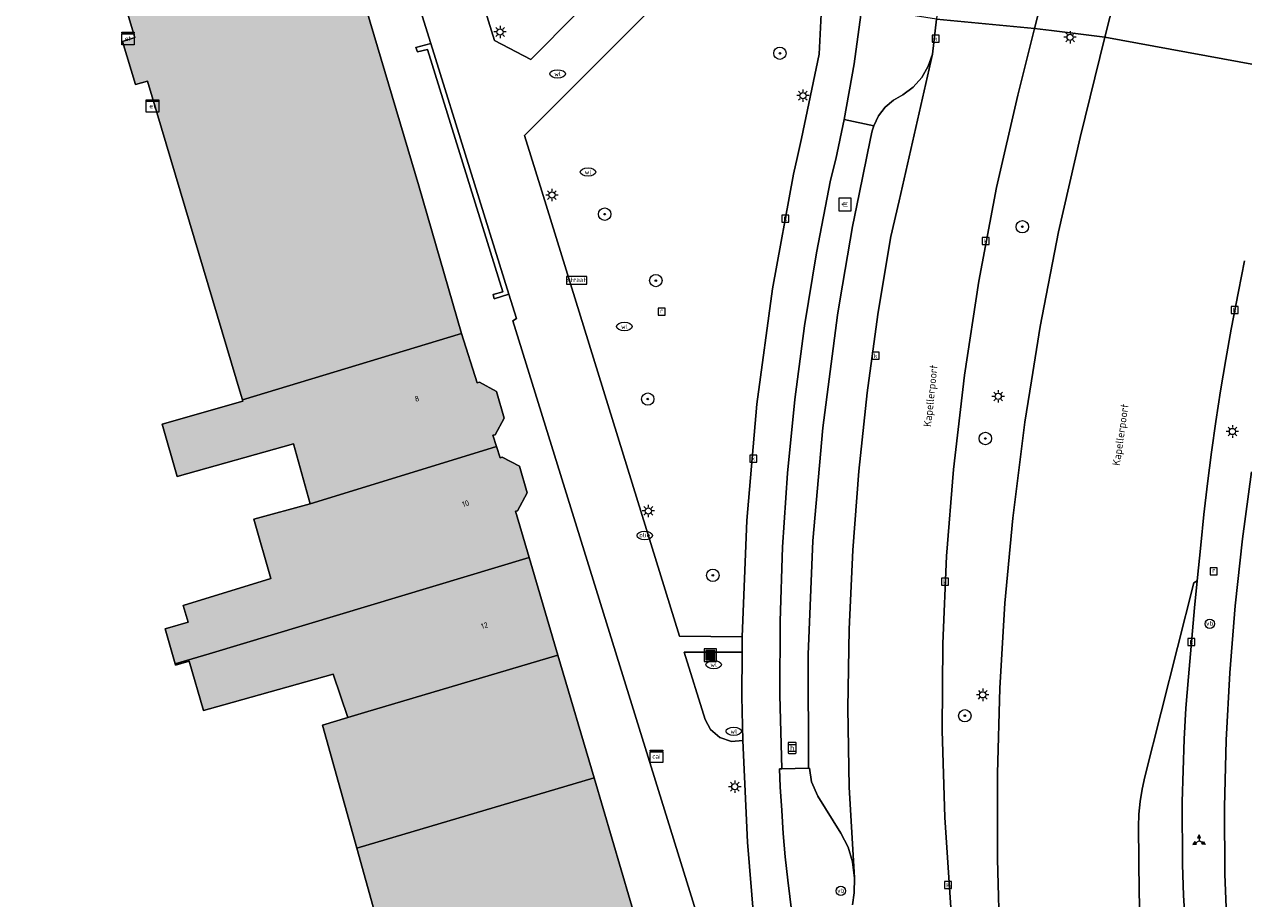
# Model space of a CAD drawing. Header units: metres. Extents: x 196496 to 197479, y 355250 to 356324.
# Tile 17 of 119: x 196983 to 197061, y 355637 to 355693. Entities that reach past the tile are written whole.
import ezdxf
from ezdxf.enums import TextEntityAlignment as Align

# ---------------------------------------------------------------- set-up
doc = ezdxf.new("R2010")
doc.units = ezdxf.units.M
doc.layers.get('0').update_dxf_attribs({"lineweight": 9})
for name, color, linetype, lineweight in [('B-WE-GR-BEPLANTING_CULTUUR_HEESTERS-GV', 251, 'Continuous', 9), ('B-WE-GR-BOOM-S', 251, 'Continuous', 9), ('B-WE-IE-MEUBILAIR_WEGMEUBILAIR-S', 251, 'Continuous', 9), ('B-WE-IE-MEUBILAIR_WEGMEUBILAIR_VERKEERSBORD-S', 251, 'Continuous', 9), ('B-WE-IE-TERREINAFSCHEIDING_KUNSTMATIG_MUUR-G', 251, 'IE-TERREINAFSCHEIDING-KUNSTMATIG-DICHT', 9), ('B-WE-IE-TERREINAFSCHEIDING_KUNSTMATIG_MUUR-GV', 251, 'Continuous', 9), ('B-WE-KL-BRANDSTOF_PUT-S', 251, 'Continuous', 9), ('B-WE-KL-DATA-S', 251, 'Continuous', 9), ('B-WE-KL-ET_KAST-S', 251, 'Continuous', 9), ('B-WE-KL-ET_LS_OV_LICHTMAST-S', 251, 'Continuous', 9), ('B-WE-KL-WATER-S', 251, 'Continuous', 9), ('B-WE-OG-BEBOUWING-GV', 251, 'Continuous', 9), ('B-WE-OG-BEBOUWING_HUISNUMMER-T35', 90, 'Continuous', 9), ('B-WE-OG-BEBOUWING_STRAATNAAM-T35', 130, 'Continuous', 9), ('B-WE-OG-TERREIN_CULTUURSCHEIDING-GV', 251, 'Continuous', 9), ('B-WE-OG-TERREIN_ERF-GV', 251, 'Continuous', 9), ('B-WE-RI-GWA_KOLK-S', 251, 'Continuous', 9), ('B-WE-RI-GWA_RIOOLPUT-S', 251, 'Continuous', 9), ('B-WE-VH-VERHARDING_ASFALT-GV', 251, 'Continuous', 9), ('B-WE-VH-VERHARDING_BETONSTRAATSTEEN-GV', 251, 'Continuous', 9), ('B-WE-VH-VERHARDING_GESLOTEN-GV', 251, 'Continuous', 9), ('B-WE-VH-VERHARDING_TEGEL-GV', 251, 'Continuous', 9), ('B-WE-VW-HALTEPAAL-S', 251, 'Continuous', 9)]:
    doc.layers.add(name, color=color, linetype=linetype, lineweight=lineweight)
doc.layers.add('X-XX-AL-PRESENTATIE_GEBOUW3-V', color=7, linetype='Continuous', lineweight=9, true_color=0xebe1d6)
doc.styles.add('NLCS-ISO', font='NLCS-ISO.ttf')
doc.styles.add('NLCS-ISO-ANNOTATIEF-T35', font='NLCS-ISO.ttf', dxfattribs={"height": 3.5})
doc.linetypes.add('IE-TERREINAFSCHEIDING-KUNSTMATIG-DICHT', pattern='A,8,-1,[82,NLCS.SHX,S=0.75,R=90,X=0,Y=0],-1', length=10)

# ---------------------------------------------------------------- blocks, each defined once
blk = doc.blocks.new('SIE-WEG_AFVALBAK-SO')
at = {"linetype": 'ByBlock', "lineweight": 18}
h = blk.add_hatch(color=0, dxfattribs=at)
h.dxf.hatch_style = 1
h.paths.add_polyline_path([(-1.5, -1.5), (1.5, -1.5), (1.5, 1.5), (-1.5, 1.5)])
at = {"color": 0, "linetype": 'ByBlock', "lineweight": 18}
for points in [[(-2, -2), (2, -2), (2, 2), (-2, 2)], [(-1.5, -1.5), (1.5, -1.5), (1.5, 1.5), (-1.5, 1.5)]]:
    blk.add_lwpolyline(points, close=True, dxfattribs=at)
blk = doc.blocks.new('SIE-WEG_VERKEERSBORD_WEGWIJZER-SO')
at = {"linetype": 'ByBlock', "lineweight": 18}
h = blk.add_hatch(color=0, dxfattribs=at)
h.dxf.hatch_style = 1
h.paths.add_polyline_path([(0.5, 1), (0, 2), (-0.5, 1)])
h = blk.add_hatch(color=0, dxfattribs=at)
h.dxf.hatch_style = 1
h.paths.add_polyline_path([(-1.38, -0.22), (-2, -1.15), (-0.88, -1.09)])
h = blk.add_hatch(color=0, dxfattribs=at)
h.dxf.hatch_style = 1
h.paths.add_polyline_path([(1.38, -0.22), (2, -1.15), (0.88, -1.09)])
at = {"color": 0, "linetype": 'ByBlock', "lineweight": 18}
for points in [[(-1.13, -0.65), (0, 0)], [(0, 1), (0, 0)], [(1.13, -0.65), (0, 0)]]:
    blk.add_lwpolyline(points, dxfattribs=at)
for points in [[(0.5, 1), (0, 2), (-0.5, 1)], [(-1.38, -0.22), (-2, -1.15), (-0.88, -1.09)], [(1.38, -0.22), (2, -1.15), (0.88, -1.09)]]:
    blk.add_lwpolyline(points, close=True, dxfattribs=at)
blk = doc.blocks.new('SIE-WEG_VERKEERSBORD_STRAATNAAM-SO')
at = {"color": 0, "linetype": 'ByBlock', "lineweight": 18}
blk.add_lwpolyline([(-3.25, -1.25), (3.25, -1.25), (3.25, 1.25), (-3.25, 1.25)], close=True, dxfattribs=at)
at = {"color": 0, "linetype": 'ByBlock', "lineweight": 18, "style": 'NLCS-ISO'}
blk.add_text('straat', height=1.5, dxfattribs=at).set_placement((0, 0.15), align=Align.MIDDLE_CENTER)
blk = doc.blocks.new('SKL-ET_KAST_ELEKTRA-SO')
at = {"color": 0, "linetype": 'ByBlock', "lineweight": 18}
for points in [[(-2, 2), (2, 2), (2, 1.68), (-2, 1.68)], [(-2, 1.52), (2, 1.52), (2, -2), (-2, -2)]]:
    blk.add_lwpolyline(points, close=True, dxfattribs=at)
at = {"color": 0, "linetype": 'ByBlock', "lineweight": 18, "style": 'NLCS-ISO'}
blk.add_text('et', height=1.5, dxfattribs=at).set_placement((0, 0), align=Align.MIDDLE_CENTER)
blk = doc.blocks.new('SKL-DATA_SIGNAAL_CAIKAST-SO')
at = {"color": 0, "linetype": 'ByBlock', "lineweight": 18}
for points in [[(-2, 2), (2, 2), (2, 1.68), (-2, 1.68)], [(-2, 1.52), (2, 1.52), (2, -2), (-2, -2)]]:
    blk.add_lwpolyline(points, close=True, dxfattribs=at)
at = {"color": 0, "linetype": 'ByBlock', "lineweight": 18, "style": 'NLCS-ISO'}
blk.add_text('cai', height=1.5, dxfattribs=at).set_placement((0, 0), align=Align.MIDDLE_CENTER)
blk = doc.blocks.new('SKL-ET_OV_LICHTMAST-SO')
at = {"color": 0, "linetype": 'ByBlock', "lineweight": 18}
for points in [[(-1.25, 0), (-2, 0)], [(-1.41, 1.41), (-0.88, 0.88)], [(0, 2), (0, 1.25)], [(0.88, 0.88), (1.41, 1.41)], [(2, 0), (1.25, 0)], [(-1.41, -1.41), (-0.88, -0.88)], [(0, -1.25), (0, -2)], [(0.88, -0.88), (1.41, -1.41)]]:
    blk.add_lwpolyline(points, dxfattribs=at)
blk.add_circle((0, 0), 1, dxfattribs=at)
blk = doc.blocks.new('SVW-HALTEPAAL-SO')
for p, q in [((-1.29, 1.06), (1.29, 1.06)), ((-1.29, -1.06), (1.29, -1.06))]:
    blk.add_line(p, q)
blk.add_lwpolyline([(-1.09, -1.76), (1.09, -1.76, 0.414214), (1.29, -1.56), (1.29, 1.56, 0.414214), (1.09, 1.76), (-1.09, 1.76, 0.414214), (-1.29, 1.56), (-1.29, -1.56, 0.414214)], format="xyb", close=True)
at = {"lineweight": 18, "style": 'NLCS-ISO'}
blk.add_text('h', height=1.8, dxfattribs=at).set_placement((0.02, 0.01), align=Align.MIDDLE_CENTER)
blk = doc.blocks.new('SIE-WEG_PAAL_VERKEERSBORD-SO')
at = {"color": 0, "linetype": 'ByBlock', "lineweight": 18}
blk.add_circle((0, 0), 1.5, dxfattribs=at)
at = {"color": 0, "linetype": 'ByBlock', "lineweight": 18, "style": 'NLCS-ISO'}
blk.add_text('vb', height=1.5, dxfattribs=at).set_placement((0, 0.13), align=Align.MIDDLE_CENTER)
blk = doc.blocks.new('SKL-WATER_WATERLEIDINGPUT-SO')
at = {"color": 0, "linetype": 'ByBlock', "lineweight": 18}
blk.add_ellipse((0, 0), major_axis=(2.5, 0), ratio=0.54, dxfattribs=at)
at = {"color": 0, "linetype": 'ByBlock', "lineweight": 18, "style": 'NLCS-ISO'}
blk.add_text('wl', height=1.5, dxfattribs=at).set_placement((0, 0), align=Align.MIDDLE_CENTER)
blk = doc.blocks.new('SRI-KOLK-SO')
at = {"color": 0, "linetype": 'ByBlock', "lineweight": 18}
blk.add_lwpolyline([(-1.125, -1.125), (1.125, -1.125), (1.125, 1.125), (-1.125, 1.125)], close=True, dxfattribs=at)
at = {"color": 0, "linetype": 'ByBlock', "lineweight": 18, "style": 'NLCS-ISO'}
blk.add_text('k', height=1.5, dxfattribs=at).set_placement((0, 0), align=Align.MIDDLE_CENTER)
blk = doc.blocks.new('SRI-PUT_INSPECTIEPUT_RIOOLPUT-SO')
at = {"color": 0, "linetype": 'ByBlock', "lineweight": 18}
blk.add_lwpolyline([(-1.12, -1.12), (1.12, -1.12), (1.12, 1.12), (-1.12, 1.12)], close=True, dxfattribs=at)
at = {"color": 0, "linetype": 'ByBlock', "lineweight": 18, "style": 'NLCS-ISO'}
blk.add_text('r', height=1.5, dxfattribs=at).set_placement((0, 0.28), align=Align.MIDDLE_CENTER)
blk = doc.blocks.new('SKL-BENZINEPUT_OLIEPUT-SO')
at = {"color": 0, "linetype": 'ByBlock', "lineweight": 18}
blk.add_ellipse((0, 0), major_axis=(2.5, 0), ratio=0.54, dxfattribs=at)
at = {"color": 0, "linetype": 'ByBlock', "lineweight": 18, "style": 'NLCS-ISO'}
blk.add_text('olie', height=1.5, dxfattribs=at).set_placement((0, 0.16), align=Align.MIDDLE_CENTER)
blk = doc.blocks.new('SIE-WEG_BETAALAUTOMAAT-SO')
at = {"color": 0, "linetype": 'ByBlock', "lineweight": 18}
blk.add_lwpolyline([(-2, -2), (2, -2), (2, 2), (-2, 2)], close=True, dxfattribs=at)
at = {"color": 0, "linetype": 'ByBlock', "lineweight": 18, "style": 'NLCS-ISO'}
blk.add_text('€', height=1.5, dxfattribs=at).set_placement((0, 0), align=Align.MIDDLE_CENTER)
blk = doc.blocks.new('SGR-BOOM_01-SO')
at = {"linetype": 'ByBlock', "lineweight": 18}
h = blk.add_hatch(color=0, dxfattribs=at)
h.dxf.hatch_style = 1
edge = h.paths.add_edge_path()
edge.add_arc((0, 0), 0.25, 0, 360)
at = {"color": 0, "linetype": 'ByBlock', "lineweight": 18}
for radius in [2, 0.25]:
    blk.add_circle((0, 0), radius, dxfattribs=at)

msp = doc.modelspace()

# ---------------------------------------------------------------- hatches: boundary and pattern name
at = {"layer": 'X-XX-AL-PRESENTATIE_GEBOUW3-V'}
for points in [[(196999.728, 355713.662), (196999.557, 355713.679), (196995.697, 355716.913), (196995.676, 355717.009), (196995.629, 355717.226), (196994.429, 355716.953), (196994.418, 355716.948), (196993.646, 355716.569), (196991.386, 355717.127), (196967.648, 355722.993), (196966.58, 355723.049), (196965.56, 355722.743), (196964.713, 355722.116), (196964.128, 355721.253), (196960.944, 355713.774), (196953.261, 355682.75), (196951.645, 355676.227), (196951.328, 355674.146), (196955.281, 355673.014), (196963.458, 355670.971), (196972.713, 355708.202), (196986.012, 355704.942), (196989.79, 355692.387), (196989.014, 355692.133), (196989.841, 355689.357), (196990.603, 355689.577), (196996.618, 355669.389), (196996.721, 355669.044), (197010.836, 355673.334), (197008.082, 355682.828), (196999.632, 355711.304), (196999.549, 355711.583), (196999.793, 355712.429), (196999.794, 355712.45), (196999.877, 355713.647)], [(197001.08, 355662.354), (197005.481, 355663.712), (197013.077, 355666.057), (197012.852, 355666.775), (197012.991, 355666.798), (197013.584, 355667.875), (197013.09, 355669.591), (197011.979, 355670.188), (197011.837, 355670.136), (197010.836, 355673.334), (196996.721, 355669.044), (196996.747, 355668.957), (196991.563, 355667.489), (196992.521, 355664.105), (197000.005, 355666.227)], [(197005.481, 355663.712), (197001.08, 355662.354), (196997.459, 355661.367), (196998.557, 355657.539), (196992.914, 355655.801), (196993.226, 355654.743), (196991.741, 355654.315), (196992.392, 355652.057), (196994.578, 355652.689), (197015.189, 355658.896), (197014.309, 355661.887), (197014.437, 355661.912), (197015.057, 355663.054), (197014.563, 355664.77), (197013.452, 355665.367), (197013.31, 355665.315), (197013.077, 355666.057)], [(197017.036, 355652.616), (197015.189, 355658.896), (196994.578, 355652.689), (196992.392, 355652.057), (196992.417, 355651.969), (196993.297, 355652.223), (196994.214, 355649.042), (196995.521, 355649.419), (197002.568, 355651.386), (197003.514, 355648.592), (197004.58, 355648.908)], [(197019.362, 355644.709), (197017.036, 355652.616), (197004.58, 355648.908), (197003.514, 355648.592), (197001.874, 355648.105), (197004.082, 355640.183)], [(197022.259, 355631.941), (197023.473, 355634.193), (197022.267, 355634.831), (197019.362, 355644.709), (197004.082, 355640.183), (197005.714, 355634.329), (197000.237, 355633.108), (197001.336, 355627.508), (197007.745, 355628.766), (197007.73, 355628.836), (197010.26, 355629.385), (197013.454, 355630.325), (197013.505, 355630.185), (197018.927, 355631.787), (197018.891, 355631.933), (197021.106, 355632.574)]]:
    msp.add_hatch(color=256, dxfattribs=at).paths.add_polyline_path(points)

# ---------------------------------------------------------------- linework, layer by layer
at = {"layer": 'B-WE-GR-BEPLANTING_CULTUUR_HEESTERS-GV', "flags": 128}
for points in [[(197004.956, 355712.102), (197004.899, 355712.068), (197008.971, 355698.902), (197010.726, 355699.403), (197012.964, 355692.188), (197015.286, 355690.958), (197021.206, 355696.938), (197021.766, 355697.785), (197021.92, 355698.314), (197021.958, 355698.877), (197021.875, 355699.434), (197021.679, 355699.949), (197021.052, 355700.748), (197006.587, 355713.208), (197005.987, 355713.415), (197005.378, 355713.236), (197004.986, 355712.736)], [(197028.897, 355653.795), (197029.198, 355661.287), (197029.851, 355668.765), (197030.855, 355676.204), (197032.205, 355683.579), (197032.456, 355684.731), (197032.732, 355685.882), (197033.851, 355691.311), (197034.031, 355694.736), (197028.415, 355696.909), (197027.45, 355697.121), (197027.388, 355697.124), (197026.75, 355697.088), (197026.119, 355696.923), (197025.535, 355696.635), (197025.029, 355696.244), (197014.895, 355686.064), (197016.008, 355682.484), (197024.869, 355653.842)], [(197041.147, 355691.311), (197041.423, 355693.558), (197036.598, 355694.318), (197036.119, 355690.697), (197035.466, 355687.104), (197037.372, 355686.706), (197037.671, 355687.333), (197038.103, 355687.897), (197038.644, 355688.357), (197039.255, 355688.687), (197039.908, 355689.184), (197040.462, 355689.811), (197040.882, 355690.534)], [(197028.936, 355647.107), (197028.888, 355649.956), (197028.891, 355652.806), (197028.834, 355652.806), (197027.197, 355652.803), (197025.171, 355652.8), (197026.517, 355648.462), (197026.857, 355647.814), (197027.456, 355647.302), (197028.206, 355647.059)]]:
    msp.add_lwpolyline(points, close=True, dxfattribs=at)
at = {"layer": 'B-WE-IE-TERREINAFSCHEIDING_KUNSTMATIG_MUUR-G', "ltscale": 0.05, "flags": 128}
for points in [[(197008.852, 355691.999), (197007.892, 355691.738), (197007.994, 355691.459), (197008.644, 355691.613), (197013.5, 355676.01), (197012.859, 355675.834), (197012.943, 355675.564), (197013.879, 355675.847)], [(197013.879, 355675.847), (197008.852, 355691.999)]]:
    msp.add_lwpolyline(points, dxfattribs=at)
at = {"layer": 'B-WE-IE-TERREINAFSCHEIDING_KUNSTMATIG_MUUR-GV', "flags": 128}
msp.add_lwpolyline([(197013.879, 355675.847), (197008.852, 355691.999), (197007.892, 355691.738), (197007.994, 355691.459), (197008.644, 355691.613), (197013.5, 355676.01), (197012.859, 355675.834), (197012.943, 355675.564)], close=True, dxfattribs=at)
at = {"layer": 'B-WE-OG-BEBOUWING-GV', "flags": 128}
msp.add_lwpolyline([(196986.012, 355704.942), (196989.79, 355692.387), (196989.014, 355692.133), (196989.841, 355689.357), (196990.603, 355689.577), (196996.618, 355669.389), (196996.721, 355669.044), (197010.836, 355673.334), (197008.082, 355682.828), (196999.632, 355711.304)], dxfattribs=at)
for points in [[(197001.08, 355662.354), (197005.481, 355663.712), (197013.077, 355666.057), (197012.852, 355666.775), (197012.991, 355666.798), (197013.584, 355667.875), (197013.09, 355669.591), (197011.979, 355670.188), (197011.837, 355670.136), (197010.836, 355673.334), (196996.721, 355669.044), (196996.747, 355668.957), (196991.563, 355667.489), (196992.521, 355664.105), (197000.005, 355666.227)], [(197005.481, 355663.712), (197001.08, 355662.354), (196997.459, 355661.367), (196998.557, 355657.539), (196992.914, 355655.801), (196993.226, 355654.743), (196991.741, 355654.315), (196992.392, 355652.057), (196994.578, 355652.689), (197015.189, 355658.896), (197014.309, 355661.887), (197014.437, 355661.912), (197015.057, 355663.054), (197014.563, 355664.77), (197013.452, 355665.367), (197013.31, 355665.315), (197013.077, 355666.057)], [(197017.036, 355652.616), (197015.189, 355658.896), (196994.578, 355652.689), (196992.392, 355652.057), (196992.417, 355651.969), (196993.297, 355652.223), (196994.214, 355649.042), (196995.521, 355649.419), (197002.568, 355651.386), (197003.514, 355648.592), (197004.58, 355648.908)], [(197019.362, 355644.709), (197017.036, 355652.616), (197004.58, 355648.908), (197003.514, 355648.592), (197001.874, 355648.105), (197004.082, 355640.183)], [(197022.259, 355631.941), (197023.473, 355634.193), (197022.267, 355634.831), (197019.362, 355644.709), (197004.082, 355640.183), (197005.714, 355634.329), (197000.237, 355633.108), (197001.336, 355627.508), (197007.745, 355628.766), (197007.73, 355628.836), (197010.26, 355629.385), (197013.454, 355630.325), (197013.505, 355630.185), (197018.927, 355631.787), (197018.891, 355631.933), (197021.106, 355632.574)]]:
    msp.add_lwpolyline(points, close=True, dxfattribs=at)
at = {"layer": 'B-WE-OG-TERREIN_CULTUURSCHEIDING-GV', "flags": 128}
msp.add_lwpolyline([(197045.493, 355633.855), (197045.344, 355639.483), (197045.349, 355644.98), (197045.501, 355650.474), (197045.82, 355655.961), (197046.328, 355661.434), (197047.107, 355667.613), (197047.529, 355670.277), (197048.081, 355673.764), (197049.26, 355679.879), (197050.655, 355685.949), (197052.259, 355692.399), (197048.813, 355692.829), (197047.733, 355692.964), (197046.657, 355688.681), (197045.28, 355682.716), (197044.135, 355676.703), (197043.214, 355670.651), (197042.508, 355664.57), (197042.06, 355658.977), (197041.813, 355653.371), (197041.773, 355647.76), (197041.945, 355642.152), (197042.402, 355635.39)], dxfattribs=at)
at = {"layer": 'B-WE-OG-TERREIN_ERF-GV', "flags": 128}
for points in [[(196999.632, 355711.304), (197008.082, 355682.828), (197010.836, 355673.334), (197011.837, 355670.136), (197011.979, 355670.188), (197013.09, 355669.591), (197013.584, 355667.875), (197012.991, 355666.798), (197012.852, 355666.775), (197013.077, 355666.057), (197013.31, 355665.315), (197013.452, 355665.367), (197014.563, 355664.77), (197015.057, 355663.054), (197014.437, 355661.912), (197014.309, 355661.887), (197015.189, 355658.896), (197017.036, 355652.616), (197019.362, 355644.709), (197022.267, 355634.831)], [(197005.714, 355634.329), (197004.082, 355640.183), (197001.874, 355648.105), (197003.514, 355648.592), (197002.568, 355651.386), (196995.521, 355649.419), (196994.214, 355649.042), (196993.297, 355652.223), (196992.417, 355651.969), (196992.392, 355652.057), (196991.741, 355654.315), (196993.226, 355654.743), (196992.914, 355655.801), (196998.557, 355657.539), (196997.459, 355661.367), (197001.08, 355662.354), (197000.005, 355666.227), (196992.521, 355664.105), (196991.563, 355667.489), (196996.747, 355668.957), (196996.721, 355669.044), (196996.618, 355669.389), (196990.603, 355689.577), (196989.841, 355689.357), (196989.014, 355692.133), (196989.79, 355692.387), (196986.012, 355704.942)], [(197026.391, 355634.613), (197014.127, 355674.149), (197014.368, 355674.298), (197013.879, 355675.847), (197012.943, 355675.564), (197012.859, 355675.834), (197013.5, 355676.01), (197008.644, 355691.613), (197007.994, 355691.459), (197007.892, 355691.738), (197008.852, 355691.999), (197006.911, 355698.257)]]:
    msp.add_lwpolyline(points, dxfattribs=at)
at = {"layer": 'B-WE-VH-VERHARDING_ASFALT-GV', "flags": 128}
for points in [[(197047.733, 355692.964), (197048.685, 355696.751), (197048.723, 355696.904), (197048.824, 355697.305), (197041.524, 355697.908), (197041.549, 355697.605), (197041.597, 355695.601), (197041.423, 355693.558)], [(197053.247, 355696.374), (197053.231, 355696.31), (197052.259, 355692.399), (197064.057, 355690.23), (197064.162, 355690.682), (197065.173, 355694.708), (197053.372, 355696.877)]]:
    msp.add_lwpolyline(points, close=True, dxfattribs=at)
for points in [[(197042.402, 355635.39), (197041.945, 355642.152), (197041.773, 355647.76), (197041.813, 355653.371), (197042.06, 355658.977), (197042.508, 355664.57), (197043.214, 355670.651), (197044.135, 355676.703), (197045.28, 355682.716), (197046.657, 355688.681), (197047.733, 355692.964), (197041.423, 355693.558), (197041.147, 355691.311), (197039.003, 355681.866), (197038.48, 355679.564), (197037.748, 355675.212), (197037.637, 355674.553), (197036.944, 355669.513), (197036.404, 355664.449), (197036.017, 355659.368), (197035.784, 355654.279), (197035.705, 355649.186), (197035.78, 355644.099), (197036.137, 355638.277), (197036.119, 355637.313), (197036.013, 355636.522)], [(197064.057, 355690.23), (197052.259, 355692.399), (197050.655, 355685.949), (197049.26, 355679.879), (197048.081, 355673.764), (197047.529, 355670.277), (197047.107, 355667.613), (197046.328, 355661.434), (197045.82, 355655.961), (197045.501, 355650.474), (197045.349, 355644.98), (197045.344, 355639.483), (197045.493, 355633.855)], [(197054.584, 355633.061), (197054.454, 355637.305), (197054.413, 355641.551), (197054.45, 355642.365), (197054.533, 355643.177), (197054.662, 355643.982), (197054.836, 355644.779), (197057.983, 355657.265), (197058.196, 355657.407), (197058.423, 355659.684), (197058.633, 355661.67), (197058.87, 355663.663), (197059.129, 355665.672), (197059.401, 355667.65), (197059.705, 355669.64), (197060.037, 355671.647), (197060.382, 355673.611), (197060.85, 355676.034), (197061.243, 355678.012)], [(197036.013, 355636.522), (197036.119, 355637.313), (197036.137, 355638.277), (197035.997, 355639.279), (197035.996, 355639.293), (197035.719, 355640.241), (197035.26, 355641.151), (197033.767, 355643.526), (197033.372, 355644.461), (197033.231, 355645.331), (197033.17, 355645.33), (197031.45, 355645.297), (197031.299, 355645.294), (197031.35, 355644.128), (197031.445, 355642.603), (197031.548, 355641.118), (197031.676, 355639.626), (197031.839, 355638.128), (197032.209, 355635.131)]]:
    msp.add_lwpolyline(points, dxfattribs=at)
at = {"layer": 'B-WE-VH-VERHARDING_BETONSTRAATSTEEN-GV', "flags": 128}
msp.add_lwpolyline([(197033.17, 355645.33), (197033.231, 355645.331), (197033.372, 355644.461), (197033.767, 355643.526), (197035.26, 355641.151), (197035.719, 355640.241), (197035.996, 355639.293), (197035.997, 355639.279), (197036.137, 355638.277), (197035.78, 355644.099), (197035.705, 355649.186), (197035.784, 355654.279), (197036.017, 355659.368), (197036.404, 355664.449), (197036.944, 355669.513), (197037.637, 355674.553), (197037.748, 355675.212), (197038.48, 355679.564), (197039.003, 355681.866), (197041.147, 355691.311), (197040.882, 355690.534), (197040.462, 355689.811), (197039.908, 355689.184), (197039.255, 355688.687), (197038.644, 355688.357), (197038.103, 355687.897), (197037.671, 355687.333), (197037.372, 355686.706), (197037.274, 355686.376), (197037.166, 355685.881), (197036.437, 355682.298), (197036.012, 355680.211), (197035.215, 355675.56), (197035.035, 355674.507), (197034.089, 355667.256), (197033.461, 355659.964), (197033.155, 355652.651)], close=True, dxfattribs=at)
for points in [[(197061.243, 355678.012), (197060.85, 355676.034), (197060.382, 355673.611), (197060.037, 355671.647), (197059.705, 355669.64), (197059.401, 355667.65), (197059.129, 355665.672), (197058.87, 355663.663), (197058.633, 355661.67), (197058.423, 355659.684), (197058.196, 355657.407), (197058.021, 355655.648), (197057.632, 355651.21), (197057.471, 355649.201), (197057.363, 355647.203), (197057.305, 355645.18), (197057.235, 355643.16), (197057.252, 355639.134), (197057.316, 355637.131), (197057.425, 355635.429)], [(197060.327, 355629.887), (197059.977, 355638.507), (197059.954, 355642.821), (197060.06, 355647.134), (197060.291, 355651.467), (197060.641, 355655.792), (197061.109, 355660.106), (197061.697, 355664.405)], [(197061.697, 355664.405), (197061.109, 355660.106), (197060.641, 355655.792), (197060.291, 355651.467), (197060.06, 355647.134), (197059.954, 355642.821), (197059.977, 355638.507), (197060.327, 355629.887), (197060.507, 355626.17), (197063.014, 355626.653)]]:
    msp.add_lwpolyline(points, dxfattribs=at)
at = {"layer": 'B-WE-VH-VERHARDING_GESLOTEN-GV', "flags": 128}
msp.add_lwpolyline([(197057.425, 355635.429), (197057.316, 355637.131), (197057.252, 355639.134), (197057.235, 355643.16), (197057.305, 355645.18), (197057.363, 355647.203), (197057.471, 355649.201), (197057.632, 355651.21), (197058.021, 355655.648), (197058.196, 355657.407), (197057.983, 355657.265), (197054.836, 355644.779), (197054.662, 355643.982), (197054.533, 355643.177), (197054.45, 355642.365), (197054.413, 355641.551), (197054.454, 355637.305), (197054.584, 355633.061)], dxfattribs=at)
at = {"layer": 'B-WE-VH-VERHARDING_TEGEL-GV', "flags": 128}
for points in [[(197021.206, 355696.938), (197015.286, 355690.958), (197012.964, 355692.188), (197010.726, 355699.403)], [(197006.911, 355698.257), (197008.852, 355691.999), (197013.879, 355675.847), (197014.368, 355674.298), (197014.127, 355674.149), (197026.391, 355634.613)], [(197029.653, 355635.619), (197029.236, 355640.569), (197028.936, 355647.107), (197028.206, 355647.059), (197027.456, 355647.302), (197026.857, 355647.814), (197026.517, 355648.462), (197025.171, 355652.8), (197027.197, 355652.803), (197028.834, 355652.806), (197028.891, 355652.806), (197028.897, 355653.795), (197024.869, 355653.842), (197016.008, 355682.484), (197014.895, 355686.064), (197025.029, 355696.244)], [(197034.031, 355694.736), (197033.851, 355691.311), (197032.732, 355685.882), (197032.456, 355684.731), (197032.205, 355683.579), (197030.855, 355676.204), (197029.851, 355668.765), (197029.198, 355661.287), (197028.897, 355653.795), (197028.891, 355652.806), (197028.888, 355649.956), (197028.936, 355647.107), (197029.236, 355640.569), (197029.653, 355635.619)], [(197032.209, 355635.131), (197031.839, 355638.128), (197031.676, 355639.626), (197031.548, 355641.118), (197031.445, 355642.603), (197031.35, 355644.128), (197031.299, 355645.294), (197031.45, 355645.297), (197031.32, 355650.029), (197031.338, 355654.796), (197031.507, 355659.566), (197031.826, 355664.33), (197032.295, 355669.082), (197032.913, 355673.814), (197033.679, 355678.52), (197034.591, 355683.192), (197034.928, 355684.555), (197035.466, 355687.104), (197036.119, 355690.697), (197036.598, 355694.318)]]:
    msp.add_lwpolyline(points, dxfattribs=at)
for points in [[(197053.231, 355696.31), (197048.685, 355696.751), (197047.733, 355692.964), (197048.813, 355692.829), (197052.259, 355692.399)], [(197035.035, 355674.507), (197035.215, 355675.56), (197036.012, 355680.211), (197036.437, 355682.298), (197037.166, 355685.881), (197037.274, 355686.376), (197037.372, 355686.706), (197035.466, 355687.104), (197034.928, 355684.555), (197034.591, 355683.192), (197033.679, 355678.52), (197032.913, 355673.814), (197032.295, 355669.082), (197031.826, 355664.33), (197031.507, 355659.566), (197031.338, 355654.796), (197031.32, 355650.029), (197031.45, 355645.297), (197033.17, 355645.33), (197033.155, 355652.651), (197033.461, 355659.964), (197034.089, 355667.256)]]:
    msp.add_lwpolyline(points, close=True, dxfattribs=at)

# ---------------------------------------------------------------- block references
at = {"layer": 'B-WE-GR-BOOM-S', "xscale": 0.2, "yscale": 0.2, "zscale": 0.2}
for p in [(197031.33, 355691.37), (197020.051, 355681.008), (197046.941, 355680.197), (197023.344, 355676.732), (197022.824, 355669.101), (197044.56, 355666.562), (197027.014, 355657.748), (197043.235, 355648.707)]:
    msp.add_blockref('SGR-BOOM_01-SO', p, dxfattribs=at)
at = {"layer": 'B-WE-IE-MEUBILAIR_WEGMEUBILAIR-S', "xscale": 0.2, "yscale": 0.2, "zscale": 0.2}
for name, p in [('SIE-WEG_BETAALAUTOMAAT-SO', (197035.517, 355681.633)), ('SIE-WEG_PAAL_VERKEERSBORD-SO', (197059.004, 355654.635)), ('SIE-WEG_AFVALBAK-SO', (197026.852, 355652.61)), ('SIE-WEG_PAAL_VERKEERSBORD-SO', (197035.253, 355637.428))]:
    msp.add_blockref(name, p, dxfattribs=at)
at = {"layer": 'B-WE-IE-MEUBILAIR_WEGMEUBILAIR_VERKEERSBORD-S', "xscale": 0.2, "yscale": 0.2, "zscale": 0.2}
for name, p in [('SIE-WEG_VERKEERSBORD_STRAATNAAM-SO', (197018.242, 355676.754)), ('SIE-WEG_VERKEERSBORD_WEGWIJZER-SO', (197058.319, 355640.65))]:
    msp.add_blockref(name, p, dxfattribs=at)
at = {"layer": 'B-WE-KL-BRANDSTOF_PUT-S', "xscale": 0.2, "yscale": 0.2, "zscale": 0.2}
msp.add_blockref('SKL-BENZINEPUT_OLIEPUT-SO', (197022.63, 355660.315), dxfattribs=at)
at = {"layer": 'B-WE-KL-DATA-S', "xscale": 0.2, "yscale": 0.2, "zscale": 0.2}
msp.add_blockref('SKL-DATA_SIGNAAL_CAIKAST-SO', (197023.385, 355646.09), dxfattribs=at)
at = {"layer": 'B-WE-KL-ET_KAST-S', "xscale": 0.2, "yscale": 0.2, "zscale": 0.2}
for p in [(196989.358, 355692.319), (196990.937, 355687.978)]:
    msp.add_blockref('SKL-ET_KAST_ELEKTRA-SO', p, dxfattribs=at)
at = {"layer": 'B-WE-KL-ET_LS_OV_LICHTMAST-S', "xscale": 0.2, "yscale": 0.2, "zscale": 0.2}
for p in [(197013.316, 355692.74), (197050.016, 355692.397), (197032.812, 355688.643), (197016.651, 355682.236), (197045.386, 355669.271), (197060.468, 355667.014), (197022.857, 355661.899), (197044.389, 355650.054), (197028.427, 355644.141)]:
    msp.add_blockref('SKL-ET_OV_LICHTMAST-SO', p, dxfattribs=at)
at = {"layer": 'B-WE-KL-WATER-S', "xscale": 0.2, "yscale": 0.2, "zscale": 0.2}
for p in [(197017.018, 355690.042), (197018.976, 355683.722), (197021.318, 355673.773), (197027.071, 355652), (197028.361, 355647.707)]:
    msp.add_blockref('SKL-WATER_WATERLEIDINGPUT-SO', p, dxfattribs=at)
at = {"layer": 'B-WE-RI-GWA_KOLK-S', "xscale": 0.2, "yscale": 0.2, "zscale": 0.2}
for p in [(197041.361, 355692.308), (197031.685, 355680.723), (197044.573, 355679.28), (197060.616, 355674.83), (197037.495, 355671.888), (197029.612, 355665.273), (197041.956, 355657.344), (197057.828, 355653.451), (197042.151, 355637.799)]:
    msp.add_blockref('SRI-KOLK-SO', p, dxfattribs=at)
at = {"layer": 'B-WE-RI-GWA_RIOOLPUT-S', "xscale": 0.2, "yscale": 0.2, "zscale": 0.2}
for p in [(197023.716, 355674.731), (197059.266, 355658.015)]:
    msp.add_blockref('SRI-PUT_INSPECTIEPUT_RIOOLPUT-SO', p, dxfattribs=at)
at = {"layer": 'B-WE-VW-HALTEPAAL-S', "xscale": 0.2, "yscale": 0.2, "zscale": 0.2}
msp.add_blockref('SVW-HALTEPAAL-SO', (197032.114, 355646.639), dxfattribs=at)

# ---------------------------------------------------------------- texts
at = {"layer": 'B-WE-OG-BEBOUWING_HUISNUMMER-T35', "style": 'NLCS-ISO-ANNOTATIEF-T35'}
for s, rotation, p in [('8', 17.4, (197007.961, 355669.127)), ('10', 16.1, (197011.091, 355662.373)), ('12', 16.4, (197012.308, 355654.516))]:
    msp.add_text(s, height=0.36, rotation=rotation, dxfattribs=at).set_placement(p, align=Align.MIDDLE)
at = {"layer": 'B-WE-OG-BEBOUWING_STRAATNAAM-T35', "style": 'NLCS-ISO-ANNOTATIEF-T35'}
for rotation, p in [(83.9, (197041.103, 355669.306)), (81.8, (197053.33, 355666.795))]:
    msp.add_text('Kapellerpoort', height=0.5, rotation=rotation, dxfattribs=at).set_placement(p, align=Align.MIDDLE)

doc.saveas('drawing.dxf')
